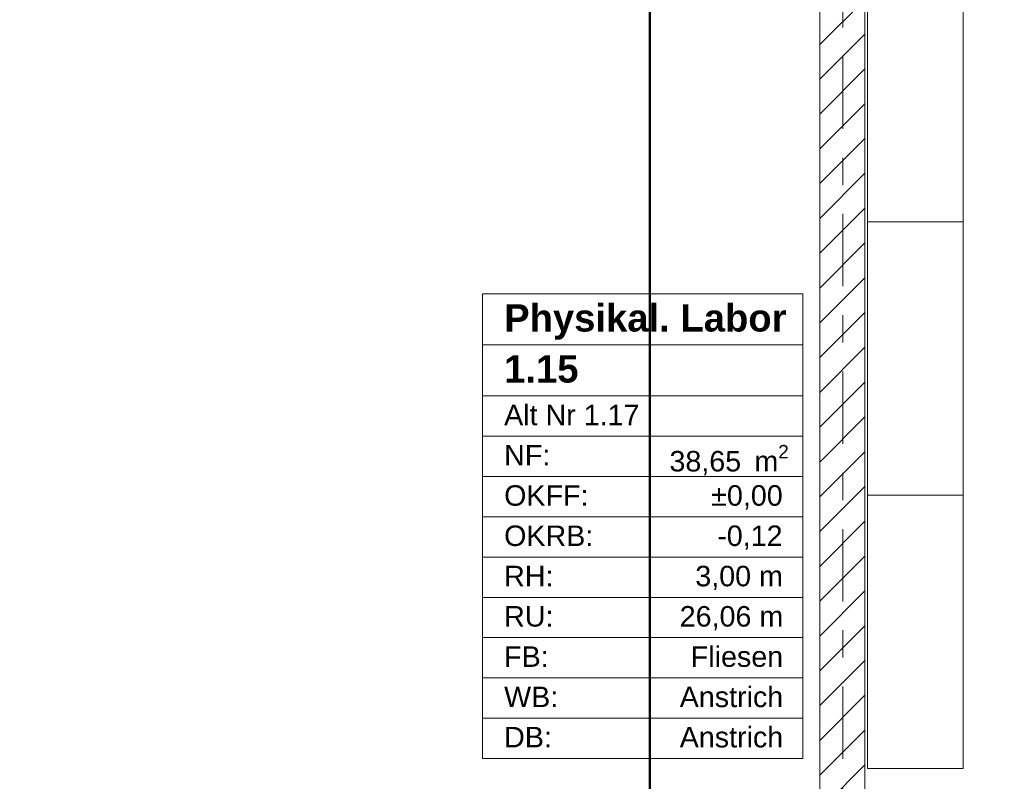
# Model space of a CAD drawing. Header units: metres. Extents: x -3.6 to 84.5, y -11 to 16.8.
# Tile 157 of 256: x 15.5 to 19.1, y 0.9 to 3.6. Entities that reach past the tile are written whole.
import ezdxf

# ---------------------------------------------------------------- set-up
doc = ezdxf.new("R2010")
doc.units = ezdxf.units.M
doc.header["$MEASUREMENT"] = 0
doc.linetypes.add('Strichlinie doppelt', pattern=[0.546806, 0.264583, -0.105833, 0.070556, -0.105833])
doc.linetypes.add('Wipeout_Contour', pattern=[1, 0, -1])
for name, color, linetype in [('152 - Bemaßung_ Beschriftung.Ausbau', 7, 'Continuous'), ('401 - Zone.Raum_ Raumbegrenzung_ Whg.', 7, 'Continuous'), ('451 - Universal.Achsen Raster', 7, 'Continuous'), ('605 - Struktur.Wand Innen', 7, 'Continuous'), ('650 - Abdeckung.Fußboden Aufbau', 7, 'Continuous'), ('701 - Einrichtung.Möbel', 7, 'Continuous')]:
    doc.layers.add(name, color=color, linetype=linetype)
doc.styles.add('ERSTELLTER_STIL_1', font='txt')
doc.styles.add('ERSTELLTER_STIL_2', font='txt')
doc.dimstyles.new('ERSTELLTER_STIL__1', dxfattribs={"dimtxt": 0.1, "dimasz": 0.0532, "dimexe": 0.18, "dimexo": 0.0625, "dimgap": 0, "dimtad": 1, "dimzin": 0, "dimdsep": 46, "dimtxsty": 'ERSTELLTER_STIL_2', "dimblk": 'ARROWHEAD_2', "dimblk1": 'ARROWHEAD_2', "dimblk2": 'ARROWHEAD_2', "dimcen": 0.09, "dimse1": 1, "dimse2": 1, "dimclrd": 7, "dimclre": 7, "dimclrt": 7, "dimazin": 0, "dimtfac": 1, "dimtdec": 4, "dimtmove": 0, "dimatfit": 3, "dimfxl": 1, "dimtolj": 1, "dimtzin": 0, "dimarcsym": 0})
doc.dimstyles.new('ERSTELLTER_STIL__3', dxfattribs={"dimtxt": 0.1, "dimasz": 0.0532, "dimexe": 0.18, "dimexo": 0.0625, "dimgap": 0, "dimtad": 1, "dimtih": 1, "dimtoh": 1, "dimzin": 0, "dimdsep": 46, "dimtxsty": 'ERSTELLTER_STIL_2', "dimblk": 'ARROWHEAD_2', "dimblk1": 'ARROWHEAD_2', "dimblk2": 'ARROWHEAD_2', "dimcen": 0.09, "dimse1": 1, "dimse2": 1, "dimclrd": 7, "dimclre": 7, "dimclrt": 7, "dimazin": 0, "dimtfac": 1, "dimtdec": 4, "dimtmove": 0, "dimatfit": 3, "dimfxl": 1, "dimtolj": 1, "dimtzin": 0, "dimarcsym": 0})

# ---------------------------------------------------------------- blocks, each defined once
blk = doc.blocks.new('*D284')
at = {"layer": '152 - Bemaßung_ Beschriftung.Ausbau', "color": 7, "linetype": 'Continuous', "lineweight": 5}
for p, q in [((11.405, -9.1375), (11.405, -9.0325)), ((11.4252, -9.05), (11.3848, -9.12)), ((18.4652, -9.05), (18.4248, -9.12)), ((11.24, -9.085), (11.405, -9.085)), ((11.405, -9.085), (18.445, -9.085))]:
    blk.add_line(p, q, dxfattribs=at)
at = {"layer": '152 - Bemaßung_ Beschriftung.Ausbau', "color": 7, "lineweight": 5, "char_height": 0.1, "attachment_point": 7, "style": 'ERSTELLTER_STIL_2'}
for s, insert in [('\\A1;{\\pql;\\fArial|b0|i0|c0|p38;16\\fArial|b0|i0|c0|p38;\\A1{\\H.66x;\\S5^  ;}}', (18.2229, -9.0666)), ('\\A1;{\\pql;\\fArial|b0|i0|c0|p38;7,04}', (14.6911, -9.065))]:
    blk.add_mtext(s, dxfattribs=dict(at, insert=insert))
blk = doc.blocks.new('ARROWHEAD_2')
at = {"color": 0, "linetype": 'Continuous', "lineweight": 0}
for p, q in [((0, 0), (-1, 0)), ((-0.378, -0.655), (0.378, 0.655))]:
    blk.add_line(p, q, dxfattribs=at)
blk = doc.blocks.new('*D285')
at = {"layer": '152 - Bemaßung_ Beschriftung.Ausbau', "color": 7, "linetype": 'Continuous', "lineweight": 5}
for p, q in [((18.445, -9.1375), (18.445, -9.0325)), ((18.4652, -9.05), (18.4248, -9.12)), ((18.6302, -9.05), (18.5898, -9.12)), ((11.405, -9.085), (18.445, -9.085)), ((18.445, -9.085), (18.61, -9.085))]:
    blk.add_line(p, q, dxfattribs=at)
blk = doc.blocks.new('*D286')
at = {"layer": '152 - Bemaßung_ Beschriftung.Ausbau', "color": 7, "linetype": 'Continuous', "lineweight": 5}
for p, q in [((18.61, -9.1375), (18.61, -9.0325)), ((18.6302, -9.05), (18.5898, -9.12)), ((36.4802, -9.05), (36.4398, -9.12)), ((18.445, -9.085), (18.61, -9.085)), ((18.61, -9.085), (36.46, -9.085))]:
    blk.add_line(p, q, dxfattribs=at)
at = {"layer": '152 - Bemaßung_ Beschriftung.Ausbau', "color": 7, "lineweight": 5, "char_height": 0.1, "attachment_point": 7, "style": 'ERSTELLTER_STIL_2'}
for s, insert in [('\\A1;{\\pql;\\fArial|b0|i0|c0|p38;17,85}', (27.2882, -9.065)), ('\\A1;{\\pql;\\fArial|b0|i0|c0|p38;14}', (36.288, -9.065))]:
    blk.add_mtext(s, dxfattribs=dict(at, insert=insert))
blk = doc.blocks.new('*D287')
at = {"layer": '152 - Bemaßung_ Beschriftung.Ausbau', "color": 7, "linetype": 'Continuous', "lineweight": 5}
for p, q in [((36.46, -9.1375), (36.46, -9.0325)), ((36.4802, -9.05), (36.4398, -9.12)), ((36.6202, -9.05), (36.5798, -9.12)), ((18.61, -9.085), (36.46, -9.085)), ((36.46, -9.085), (36.6, -9.085))]:
    blk.add_line(p, q, dxfattribs=at)
blk = doc.blocks.new('*D644')
at = {"layer": '152 - Bemaßung_ Beschriftung.Ausbau', "color": 7, "linetype": 'Continuous', "lineweight": 5}
for p, q in [((-0.165, -10.6375), (-0.165, -10.5325)), ((62.425, -10.6375), (62.425, -10.5325)), ((-0.1448, -10.55), (-0.1852, -10.62)), ((62.4048, -10.62), (62.4452, -10.55)), ((-0.1992, -10.585), (-0.165, -10.585)), ((-0.165, -10.585), (62.425, -10.585)), ((62.425, -10.585), (62.4593, -10.585))]:
    blk.add_line(p, q, dxfattribs=at)
at = {"layer": '152 - Bemaßung_ Beschriftung.Ausbau', "color": 7, "lineweight": 5, "insert": (30.959, -10.565), "char_height": 0.1, "attachment_point": 7, "style": 'ERSTELLTER_STIL_2'}
blk.add_mtext('\\A1;{\\pql;\\fArial|b0|i0|c0|p38;62,59}', dxfattribs=at)
blk = doc.blocks.new('*D648')
at = {"layer": '152 - Bemaßung_ Beschriftung.Ausbau', "color": 7, "linetype": 'Continuous', "lineweight": 5}
for p, q in [((-1.675, 13.455), (-1.675, 13.695)), ((-1.71, 13.4752), (-1.64, 13.4348)), ((-1.6225, 13.455), (-1.7275, 13.455)), ((-1.675, 0.245), (-1.675, 13.455)), ((-1.71, 0.2652), (-1.64, 0.2248)), ((-1.6225, 0.245), (-1.7275, 0.245)), ((-1.675, 0.005), (-1.675, 0.245))]:
    blk.add_line(p, q, dxfattribs=at)
at = {"layer": '152 - Bemaßung_ Beschriftung.Ausbau', "color": 7, "lineweight": 5, "insert": (-1.695, 6.679), "char_height": 0.1, "attachment_point": 7, "rotation": 90, "style": 'ERSTELLTER_STIL_2'}
blk.add_mtext('\\A1;{\\pql;\\fArial|b0|i0|c0|p38;13,21}', dxfattribs=at)

msp = doc.modelspace()

# ---------------------------------------------------------------- linework, layer by layer
at = {"layer": '152 - Bemaßung_ Beschriftung.Ausbau', "color": 1, "linetype": 'Continuous', "lineweight": 50, "flags": 128}
msp.add_lwpolyline([(17.8237, 7.9521), (17.8237, -0.9982)], dxfattribs=at)
at = {"layer": '401 - Zone.Raum_ Raumbegrenzung_ Whg.', "color": 7, "linetype": 'Continuous', "lineweight": 9}
for p, q in [((18.3828, 2.6408), (17.2126, 2.6408)), ((17.2126, 2.6408), (17.2126, 0.9417)), ((17.2126, 2.6408), (18.3828, 2.6408)), ((17.2126, 2.4542), (17.2126, 2.6408)), ((18.3828, 0.9417), (18.3828, 2.6408)), ((18.3828, 2.6408), (18.3828, 2.4542)), ((18.3828, 2.4542), (17.2126, 2.4542)), ((17.2126, 2.4542), (18.3828, 2.4542)), ((17.2126, 2.2676), (17.2126, 2.4542)), ((18.3828, 2.4542), (18.3828, 2.2676)), ((18.3828, 2.2676), (17.2126, 2.2676)), ((17.2126, 2.2676), (18.3828, 2.2676)), ((17.2126, 2.1203), (17.2126, 2.2676)), ((18.3828, 2.2676), (18.3828, 2.1203)), ((18.3828, 2.1203), (17.2126, 2.1203)), ((17.2126, 2.1203), (18.3828, 2.1203)), ((17.2126, 1.973), (17.2126, 2.1203)), ((18.3828, 2.1203), (18.3828, 1.973)), ((18.3828, 1.973), (17.2126, 1.973)), ((17.2126, 1.973), (18.3828, 1.973)), ((17.2126, 1.8256), (17.2126, 1.973)), ((18.3828, 1.973), (18.3828, 1.8256)), ((18.3828, 1.8256), (17.2126, 1.8256)), ((17.2126, 1.8256), (18.3828, 1.8256)), ((17.2126, 1.6783), (17.2126, 1.8256)), ((18.3828, 1.8256), (18.3828, 1.6783)), ((18.3828, 1.6783), (17.2126, 1.6783)), ((17.2126, 1.6783), (18.3828, 1.6783)), ((17.2126, 1.531), (17.2126, 1.6783)), ((18.3828, 1.6783), (18.3828, 1.531)), ((18.3828, 1.531), (17.2126, 1.531)), ((17.2126, 1.531), (18.3828, 1.531)), ((17.2126, 1.3837), (17.2126, 1.531)), ((18.3828, 1.531), (18.3828, 1.3837)), ((18.3828, 1.3837), (17.2126, 1.3837)), ((17.2126, 1.3837), (18.3828, 1.3837)), ((17.2126, 1.2364), (17.2126, 1.3837)), ((18.3828, 1.3837), (18.3828, 1.2364)), ((18.3828, 1.2364), (17.2126, 1.2364)), ((17.2126, 1.2364), (18.3828, 1.2364)), ((17.2126, 1.089), (17.2126, 1.2364)), ((18.3828, 1.2364), (18.3828, 1.089)), ((18.3828, 1.089), (17.2126, 1.089)), ((17.2126, 1.089), (18.3828, 1.089)), ((17.2126, 0.9417), (17.2126, 1.089)), ((18.3828, 1.089), (18.3828, 0.9417)), ((17.2126, 0.9417), (18.3828, 0.9417)), ((18.3828, 0.9417), (17.2126, 0.9417))]:
    msp.add_line(p, q, dxfattribs=at)
at = {"layer": '650 - Abdeckung.Fußboden Aufbau', "color": 7, "linetype": 'Continuous', "lineweight": 13, "flags": 128}
msp.add_lwpolyline([(11.49, 5.19), (11.405, 5.19), (11.405, 0.71), (11.49, 0.71), (11.49, 0.255), (14.77, 0.255), (14.77, 0.71), (15.09, 0.71), (15.09, 0.255), (18.37, 0.255), (18.37, 0.71), (18.445, 0.71), (18.445, 5.19), (18.37, 5.19), (18.37, 5.79), (13.83, 5.79), (13.83, 5.925), (12.82, 5.925), (12.82, 5.79), (11.49, 5.79)], close=True, dxfattribs=at)

# ---------------------------------------------------------------- texts
at = {"layer": '401 - Zone.Raum_ Raumbegrenzung_ Whg.', "color": 7, "lineweight": 9, "attachment_point": 1}
for s, insert, char_height, style in [('\\A1;{\\pqj;\\pt0;\\fArial|b1|i0|c0|p38;Physikal. Labor}', (17.2912, 2.6032), 0.1, 'ERSTELLTER_STIL_1'), ('\\A1;{\\pqj;\\pt0;\\fArial|b1|i0|c0|p38;}', (18.3042, 2.6261), 0.1, 'ERSTELLTER_STIL_1'), ('\\A1;{\\pql;\\pt0;\\fArial|b1|i0|c0|p38;1.15}', (17.2912, 2.4166), 0.1, 'ERSTELLTER_STIL_1'), ('\\A1;{\\pqj;\\pt0;\\fArial|b1|i0|c0|p38;}', (18.3042, 2.4395), 0.1, 'ERSTELLTER_STIL_1'), ('\\A1;{\\pqj;\\pt0;\\fArial|b0|i0|c0|p38;Alt Nr 1.17}', (17.2912, 2.2357), 0.075, 'ERSTELLTER_STIL_2'), ('\\A1;{\\pqj;\\pt0;\\fArial|b0|i0|c0|p38;}', (18.3042, 2.2529), 0.075, 'ERSTELLTER_STIL_2'), ('\\A1;{\\pqj;\\pt0;\\fArial|b0|i0|c0|p38;NF: }', (17.2912, 2.0884), 0.075, 'ERSTELLTER_STIL_2'), ('\\A1;{\\pql;\\pt0,0.05;\\fArial|b0|i0|c0|p38;38,65\\fArial|b0|i0|c0|p38;\\A1{\\H.66x;\\S^  ;}\\fArial|b0|i0|c0|p38; m\\fArial|b0|i0|c0|p38;\\A1{\\H.66x;\\S2^  ;}}', (17.8957, 2.0884), 0.075, 'ERSTELLTER_STIL_2'), ('\\A1;{\\pqj;\\pt0;\\fArial|b0|i0|c0|p38;OKFF: }', (17.2912, 1.9411), 0.075, 'ERSTELLTER_STIL_2'), ('\\A1;{\\pqj;\\pt0;\\fArial|b0|i0|c0|p38;±0,00}', (18.0484, 1.9411), 0.075, 'ERSTELLTER_STIL_2'), ('\\A1;{\\pqj;\\pt0;\\fArial|b0|i0|c0|p38;OKRB: }', (17.2912, 1.7938), 0.075, 'ERSTELLTER_STIL_2'), ('\\A1;{\\pqj;\\pt0;\\fArial|b0|i0|c0|p38;-0,12}', (18.0704, 1.7938), 0.075, 'ERSTELLTER_STIL_2'), ('\\A1;{\\pqj;\\pt0;\\fArial|b0|i0|c0|p38;RH: }', (17.2912, 1.6464), 0.075, 'ERSTELLTER_STIL_2'), ('\\A1;{\\pqj;\\pt0;\\fArial|b0|i0|c0|p38;3,00 m}', (17.9902, 1.6464), 0.075, 'ERSTELLTER_STIL_2'), ('\\A1;{\\pqj;\\pt0;\\fArial|b0|i0|c0|p38;RU: }', (17.2912, 1.4991), 0.075, 'ERSTELLTER_STIL_2'), ('\\A1;{\\pqj;\\pt0;\\fArial|b0|i0|c0|p38;26,06 m}', (17.9332, 1.4991), 0.075, 'ERSTELLTER_STIL_2'), ('\\A1;{\\pqj;\\pt0;\\fArial|b0|i0|c0|p38;FB: }', (17.2912, 1.3518), 0.075, 'ERSTELLTER_STIL_2'), ('\\A1;{\\pqj;\\pt0;\\fArial|b0|i0|c0|p38;Fliesen}', (17.9737, 1.3518), 0.075, 'ERSTELLTER_STIL_2'), ('\\A1;{\\pqj;\\pt0;\\fArial|b0|i0|c0|p38;WB: }', (17.2912, 1.2045), 0.075, 'ERSTELLTER_STIL_2'), ('\\A1;{\\pqj;\\pt0;\\fArial|b0|i0|c0|p38;Anstrich}', (17.9332, 1.2045), 0.075, 'ERSTELLTER_STIL_2'), ('\\A1;{\\pqj;\\pt0;\\fArial|b0|i0|c0|p38;DB: }', (17.2912, 1.0572), 0.075, 'ERSTELLTER_STIL_2'), ('\\A1;{\\pqj;\\pt0;\\fArial|b0|i0|c0|p38;Anstrich}', (17.9332, 1.0572), 0.075, 'ERSTELLTER_STIL_2')]:
    msp.add_mtext(s, dxfattribs=dict(at, insert=insert, char_height=char_height, style=style))

# ---------------------------------------------------------------- wipeouts: each hides what was drawn before it
at = {"color": 254, "linetype": 'Wipeout_Contour', "lineweight": 0, "ltscale": 75.683997}
msp.add_wipeout([(18.97, 0.905), (18.97, 2.905), (18.62, 2.905), (18.62, 0.905)], dxfattribs=at).dxf.layer = '701 - Einrichtung.Möbel'

# ---------------------------------------------------------------- next in the draw order: linework, layer by layer
at = {"layer": '701 - Einrichtung.Möbel', "color": 7, "linetype": 'Continuous', "lineweight": 5}
msp.add_line((18.97, 1.905), (18.62, 1.905), dxfattribs=at)
at = {"layer": '701 - Einrichtung.Möbel', "color": 7, "linetype": 'Continuous', "lineweight": 5, "flags": 128}
msp.add_lwpolyline([(18.97, 0.905), (18.97, 2.905), (18.62, 2.905), (18.62, 0.905)], close=True, dxfattribs=at)

# ---------------------------------------------------------------- next in the draw order: wipeouts: each hides what was drawn before it
at = {"color": 254, "linetype": 'Wipeout_Contour', "lineweight": 0, "ltscale": 76.887264}
msp.add_wipeout([(18.97, 2.905), (18.97, 4.905), (18.62, 4.905), (18.62, 2.905)], dxfattribs=at).dxf.layer = '701 - Einrichtung.Möbel'

# ---------------------------------------------------------------- next in the draw order: linework, layer by layer
at = {"layer": '650 - Abdeckung.Fußboden Aufbau', "color": 7, "linetype": 'Continuous', "lineweight": 13, "flags": 128}
msp.add_lwpolyline([(18.69, 5.79), (18.69, 5.19), (18.61, 5.19), (18.61, 0.71)], dxfattribs=at)
at = {"layer": '701 - Einrichtung.Möbel', "color": 7, "linetype": 'Continuous', "lineweight": 5, "flags": 128}
msp.add_lwpolyline([(18.97, 2.905), (18.97, 4.905), (18.62, 4.905), (18.62, 2.905)], close=True, dxfattribs=at)

# ---------------------------------------------------------------- next in the draw order: wipeouts: each hides what was drawn before it
at = {"color": 254, "linetype": 'Wipeout_Contour', "lineweight": 0, "ltscale": 75.557183}
msp.add_wipeout([(18.61, 0.7), (18.61, 5.2), (18.445, 5.2), (18.445, 0.7)], dxfattribs=at).dxf.layer = '605 - Struktur.Wand Innen'

# ---------------------------------------------------------------- next in the draw order: hatches: boundary and pattern name
at = {"layer": '605 - Struktur.Wand Innen', "linetype": 'Continuous', "lineweight": 0, "true_color": 0x000000}
h = msp.add_hatch(dxfattribs=at)
h.set_pattern_fill('MW_Ziegel_0001', color=18, style=0, pattern_type=2)
h.set_pattern_definition([(45, (0, 0), (-0.0636396, 0.0636396), [])])
h.paths.add_polyline_path([(18.61, 0.7), (18.61, 5.2), (18.445, 5.2), (18.445, 0.7)])

# ---------------------------------------------------------------- next in the draw order: linework, layer by layer
at = {"layer": '451 - Universal.Achsen Raster', "color": 160, "linetype": 'Strichlinie doppelt', "lineweight": 9, "true_color": 0x3232ff}
msp.add_line((18.53, -10.585), (18.53, 16.355), dxfattribs=at)
at = {"layer": '605 - Struktur.Wand Innen', "color": 7, "linetype": 'Continuous', "lineweight": 18, "flags": 128}
for points in [[(18.445, 5.2), (18.445, 0.7)], [(18.61, 0.7), (18.61, 5.2)]]:
    msp.add_lwpolyline(points, dxfattribs=at)

# ---------------------------------------------------------------- next in the draw order: dimensions: what is measured, and where the dimension line sits
at = {"layer": '152 - Bemaßung_ Beschriftung.Ausbau', "color": 7, "linetype": 'Continuous', "lineweight": 5}
dim = msp.add_linear_dim(base=(-1.675, 13.455), p1=(22.1775, 0.245), p2=(31.13, 13.455), angle=90, dimstyle='ERSTELLTER_STIL__1', dxfattribs=at)
dim.commit()
dim.dimension.update_dxf_attribs({"geometry": '*D648', "text_midpoint": (-1.745, 6.847), "dimtype": 160, "text_rotation": 90})
for base, p1, p2, picture, middle in [((62.425, -10.585), (-0.165, -0.145), (62.425, 5.1), '*D644', (31.127, -10.515)), ((36.46, -9.085), (18.61, 2.95), (36.46, 3.247), '*D286', (27.4562, -9.015)), ((36.6, -9.085), (36.46, 3.247), (36.6, 3.247), '*D287', (36.3642, -9.015)), ((18.445, -9.085), (11.405, 2.95), (18.445, 2.95), '*D284', (14.8209, -9.015)), ((18.610025, -9.0849997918), (18.445025, 2.9499822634), (18.610025, 2.9499822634), '*D285', (18.4342330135, -9.0149997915))]:
    dim = msp.add_linear_dim(base=base, p1=p1, p2=p2, dimstyle='ERSTELLTER_STIL__3', dxfattribs=at)
    dim.commit()
    dim.dimension.update_dxf_attribs({"geometry": picture, "text_midpoint": middle, "dimtype": 160})

doc.saveas('drawing.dxf')
